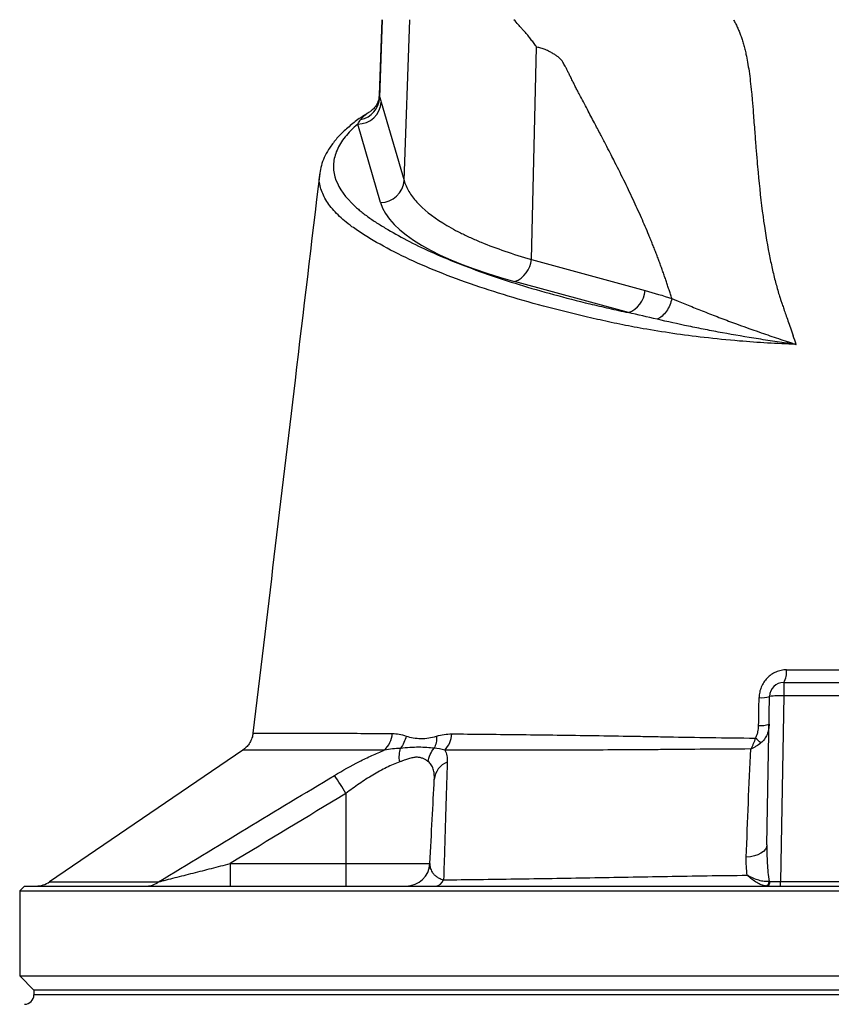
# Model space of a CAD drawing. Header units: millimetres. Extents: x 1849 to 3575, y 677 to 4294.
# Tile 5 of 7: x 2362 to 2705, y 3356 to 3772. Entities that reach past the tile are written whole.
import ezdxf

# ---------------------------------------------------------------- set-up
doc = ezdxf.new("R2010")
doc.units = ezdxf.units.MM
doc.header["$LTSCALE"] = 2

msp = doc.modelspace()

# ---------------------------------------------------------------- linework, layer by layer
at = {"color": 7, "linetype": 'Continuous', "lineweight": 25}
for p, q in [((2515.29, 3772.46), (2514.17, 3740.63)), ((2514.42, 3739.52), (2515.57, 3772.46)), ((2524.73, 3704.53), (2527.09, 3772.46)), ((2578.52, 3671.14), (2580.74, 3760.82)), ((2515.07, 3737.65), (2524.73, 3704.53)), ((2514.77, 3695.22), (2505.12, 3728.34)), ((2489.24, 3707.45), (2489.26, 3707.61)), ((2578.52, 3671.14), (2626.62, 3658)), ((2619.53, 3648.69), (2571.43, 3661.83)), ((2685.16, 3492.46), (2685.16, 3486.77)), ((2685.16, 3492.46), (2739.36, 3492.46)), ((2678.06, 3423.89), (2679.16, 3486.56)), ((2685.16, 3486.77), (2683.79, 3408.35)), ((2739.36, 3486.77), (2685.16, 3486.77)), ((2460.89, 3470.98), (2460.91, 3470.98)), ((2456.57, 3463.92), (2374.9, 3408.26)), ((2500.13, 3445.56), (2500.13, 3415.94)), ((2451.17, 3415.94), (2451.17, 3406.46)), ((2451.17, 3415.94), (2500.13, 3415.94)), ((2500.13, 3415.94), (2535.63, 3415.94)), ((2500.13, 3415.94), (2500.13, 3406.46)), ((2683.79, 3406.46), (2683.79, 3408.35)), ((2683.79, 3408.35), (2740.73, 3408.35)), ((2364.26, 3406.46), (2362.26, 3404.46)), ((2362.26, 3404.46), (2362.26, 3368.46)), ((2362.26, 3404.46), (3062.26, 3404.46)), ((2364.26, 3406.46), (3060.26, 3406.46)), ((2362.26, 3368.46), (2368.26, 3362.46)), ((2362.26, 3368.46), (3062.26, 3368.46)), ((2368.26, 3362.46), (2368.26, 3360.49)), ((2712.26, 3362.46), (2368.26, 3362.46))]:
    msp.add_line(p, q, dxfattribs=at)
at = {"color": 8, "linetype": 'Continuous', "lineweight": 25}
for p, q in [((2514.2, 3740.63), (2514.42, 3739.52)), ((2712.26, 3360.49), (2368.26, 3360.49))]:
    msp.add_line(p, q, dxfattribs=at)
at = {"color": 7, "linetype": 'Continuous', "lineweight": 25, "flags": 128}
msp.add_lwpolyline([(2678.06, 3423.89), (2677.89, 3422.92), (2677.4, 3421.98), (2676.61, 3421.11), (2675.54, 3420.33), (2674.24, 3419.67), (2672.74, 3419.16), (2671.09, 3418.8), (2669.34, 3418.61)], dxfattribs=at)
at = {"color": 7, "linetype": 'Continuous', "lineweight": 25}
for centre, radius, start, end in [((2505.03, 3738.41), 10.07, 270.4996, 355.6619), ((2504.38, 3740.1), 10.06, 281.3501, 356.6917), ((2514.68, 3705.29), 10.07, 270.4996, 355.6619), ((2567.51, 3672.17), 11.06, 290.7749, 354.6568), ((2615.61, 3659.03), 11.06, 290.7749, 354.6568), ((2678.47, 3496.61), 7.87, 328.1345, 8.543), ((2685.16, 3486.46), 6, 90, 179), ((2675.8, 3496.02), 10.03, 263.906, 289.537), ((2683.16, 3457.94), 28.9, 86.038, 97.9584), ((2675.62, 3484.92), 10.64, 264.1885, 288.2724), ((2509.14, 3471.64), 10.61, 312.7236, 356.0363), ((2533.76, 3471.38), 11.13, 317.2917, 356.6755), ((2651.29, 3441.41), 35.18, 46.4697, 51.514), ((2546.08, 3450.76), 8.62, 111.3278, 175.2626), ((2361.37, 3363.08), 161.42, 30.7253, 33.9305), ((2525.64, 3416.46), 10, 270, 357), ((2369.18, 3416.46), 10, 270.0016, 304.9151), ((2415.99, 3414.32), 7.86, 270.4447, 309.3945), ((2537.43, 3410.76), 4.33, 276.9712, 337.2056), ((2677.06, 3408.37), 1.91, 279.5688, 0.6628), ((2677.59, 3408.21), 1.77, 279.2863, 5.045), ((2364.26, 3360.49), 4, 271, 0)]:
    msp.add_arc(centre, radius, start, end, dxfattribs=at)
for centre, major_axis, ratio, start_param, end_param in [((2714.38, 3699.4), (200.21, 0), 0.267961, 3.219534, 3.917258), ((2683.8, 3408.46), (6, 0.03), 0.017433, 3.878903, 4.71107)]:
    msp.add_ellipse(centre, major_axis=major_axis, ratio=ratio, start_param=start_param, end_param=end_param, dxfattribs=at)
for points, knots in [([(2580.74, 3760.82), (2580.56, 3761.09), (2580.19, 3761.63), (2579.63, 3762.43), (2579.06, 3763.21), (2578.47, 3763.99), (2577.88, 3764.75), (2577.27, 3765.51), (2576.66, 3766.25), (2576.05, 3766.98), (2575.29, 3767.82), (2574.26, 3768.95), (2572.82, 3770.55), (2571.74, 3771.77), (2571.13, 3772.46)], [0, 0, 0, 0, 0.061077, 0.12251, 0.184317, 0.246519, 0.309134, 0.372181, 0.435678, 0.499644, 0.56001, 0.663535, 0.810207, 1, 1, 1, 1]), ([(2663.92, 3772.46), (2664.06, 3772.21), (2664.35, 3771.71), (2664.75, 3770.94), (2665.15, 3770.15), (2665.53, 3769.34), (2665.91, 3768.5), (2666.27, 3767.65), (2666.62, 3766.77), (2666.95, 3765.88), (2667.28, 3764.96), (2667.59, 3764.02), (2667.89, 3763.06), (2668.18, 3762.08), (2668.45, 3761.07), (2668.72, 3760.05), (2668.97, 3759), (2669.38, 3757.16), (2669.91, 3754.4), (2670.52, 3750.58), (2671.07, 3746.36), (2671.5, 3742.31), (2671.89, 3737.8), (2672.34, 3732.2), (2672.85, 3725.5), (2673.37, 3718.75), (2673.84, 3713.04), (2674.69, 3703.31), (2676.13, 3690.15), (2678.13, 3677.63), (2679.61, 3670.36), (2680.27, 3667.38), (2680.95, 3664.47), (2681.67, 3661.64), (2682.42, 3658.88), (2683.02, 3656.73), (2683.54, 3655.08), (2683.98, 3653.76), (2684.54, 3652.12), (2685.23, 3650.14), (2686.04, 3647.82), (2686.98, 3645.17), (2688.04, 3642.18), (2688.78, 3640.08), (2689.17, 3638.97)], [0, 0, 0, 0, 0.006505, 0.013097, 0.01978, 0.026557, 0.033431, 0.040405, 0.047482, 0.054664, 0.061955, 0.069357, 0.076872, 0.084502, 0.092251, 0.100119, 0.108109, 0.116224, 0.142061, 0.170607, 0.201889, 0.23593, 0.260358, 0.301454, 0.35921, 0.407807, 0.449606, 0.484611, 0.621537, 0.738683, 0.761365, 0.783575, 0.805315, 0.826589, 0.847401, 0.867756, 0.87521, 0.885269, 0.89793, 0.913186, 0.931031, 0.951456, 0.974449, 1, 1, 1, 1]), ([(2637.82, 3654.7), (2637.63, 3655.32), (2637.25, 3656.55), (2636.67, 3658.41), (2636.06, 3660.28), (2635.44, 3662.16), (2634.79, 3664.04), (2634.13, 3665.94), (2633.45, 3667.84), (2632.75, 3669.76), (2632.03, 3671.69), (2631.29, 3673.62), (2630.54, 3675.57), (2629.76, 3677.52), (2628.96, 3679.49), (2627.41, 3683.26), (2624.95, 3688.96), (2621.42, 3696.7), (2617.51, 3704.86), (2614.25, 3711.38), (2611.68, 3716.39), (2609.82, 3719.98), (2607.59, 3724.24), (2605, 3729.18), (2602.05, 3734.79), (2599.7, 3739.21), (2598.08, 3742.3), (2597.26, 3743.89), (2596.36, 3745.69), (2595.48, 3747.47), (2594.66, 3749.12), (2593.95, 3750.51), (2593.32, 3751.74), (2592.76, 3752.8), (2592.27, 3753.69), (2591.84, 3754.41), (2591.51, 3754.97), (2591.19, 3755.4), (2590.87, 3755.77), (2590.49, 3756.14), (2590.05, 3756.52), (2589.56, 3756.91), (2589.02, 3757.3), (2588.41, 3757.71), (2587.75, 3758.11), (2587.04, 3758.53), (2586.22, 3758.98), (2585.34, 3759.42), (2584.39, 3759.84), (2583.46, 3760.19), (2582.55, 3760.47), (2581.64, 3760.68), (2581.04, 3760.77), (2580.74, 3760.82)], [0, 0, 0, 0, 0.014704, 0.029556, 0.044557, 0.05971, 0.075015, 0.090474, 0.106088, 0.121858, 0.137786, 0.153872, 0.170118, 0.186525, 0.203094, 0.219826, 0.282441, 0.349841, 0.422063, 0.499138, 0.525545, 0.558172, 0.597019, 0.642087, 0.693376, 0.750886, 0.763599, 0.778025, 0.794165, 0.81202, 0.825981, 0.838522, 0.849644, 0.859348, 0.867636, 0.874512, 0.879981, 0.883799, 0.888088, 0.892873, 0.89817, 0.903991, 0.910347, 0.917245, 0.92469, 0.932686, 0.941238, 0.951698, 0.961868, 0.971763, 0.981404, 0.990809, 1, 1, 1, 1]), ([(2514.15, 3740.6), (2514.12, 3740.07), (2514.06, 3738.81), (2513.24, 3736.71), (2511.98, 3734.95), (2510.81, 3733.92), (2510.33, 3733.63), (2510.17, 3733.53)], [0, 0, 0, 0, 0.184099, 0.432968, 0.672393, 0.88685, 1, 1, 1, 1]), ([(2509.43, 3733.01), (2508.81, 3732.63), (2506.45, 3731.2), (2502.93, 3728.57), (2498.88, 3725.1), (2495.48, 3721.48), (2492.83, 3717.86), (2490.93, 3714.32), (2489.65, 3710.93), (2489.31, 3708.69), (2489.15, 3707.63)], [0, 0, 0, 0, 0.052508, 0.201162, 0.350727, 0.499948, 0.646708, 0.773208, 0.892272, 1, 1, 1, 1]), ([(2505.12, 3728.34), (2503.01, 3726.54), (2501.23, 3724.73), (2498.32, 3721.08), (2497.18, 3719.24), (2495.55, 3715.52), (2495.06, 3713.65), (2494.88, 3711.3), (2494.86, 3710.82), (2494.87, 3709.88), (2494.9, 3709.41), (2495.04, 3707.99), (2495.22, 3707.06), (2496.53, 3702.38), (2498.87, 3698.7), (2503.36, 3694.17), (2504.33, 3693.27), (2505.91, 3691.92), (2506.46, 3691.47), (2507.59, 3690.57), (2508.18, 3690.12), (2509.38, 3689.23), (2510.01, 3688.79), (2511.28, 3687.91), (2511.94, 3687.47), (2513.95, 3686.16), (2515.33, 3685.29), (2522.46, 3680.99), (2528.88, 3677.64), (2539.64, 3672.78), (2543.41, 3671.18), (2551.35, 3668.04), (2555.51, 3666.5), (2568.57, 3661.95), (2577.92, 3659.09), (2592.84, 3655.02), (2597.97, 3653.7), (2605.88, 3651.78), (2608.56, 3651.15), (2612.63, 3650.21), (2613.99, 3649.91), (2616.75, 3649.3), (2618.13, 3648.99), (2619.53, 3648.69)], [0, 0, 0, 0, 0.0625, 0.0625, 0.125, 0.125, 0.1875, 0.1875, 0.203125, 0.203125, 0.21875, 0.21875, 0.25, 0.25, 0.375, 0.375, 0.40625, 0.40625, 0.421875, 0.421875, 0.4375, 0.4375, 0.453125, 0.453125, 0.46875, 0.46875, 0.5, 0.5, 0.625, 0.625, 0.6875, 0.6875, 0.75, 0.75, 0.875, 0.875, 0.9375, 0.9375, 0.96875, 0.96875, 0.984375, 0.984375, 1, 1, 1, 1]), ([(2489.04, 3707.47), (2485.57, 3678.36), (2476.16, 3599.53), (2466.76, 3520.7), (2460.83, 3470.98)], [0, 0, 0, 0, 0.369307, 1, 1, 1, 1]), ([(2524.73, 3704.53), (2525.16, 3702.98), (2525.82, 3701.43), (2527.18, 3699.12), (2527.69, 3698.36), (2528.83, 3696.84), (2529.46, 3696.08), (2532.87, 3692.33), (2536.5, 3689.42), (2543.29, 3685.19), (2545.77, 3683.8), (2549.86, 3681.75), (2551.28, 3681.07), (2554.22, 3679.73), (2555.73, 3679.08), (2563.58, 3675.84), (2570.64, 3673.41), (2578.52, 3671.14)], [0, 0, 0, 0, 0.125, 0.125, 0.1875, 0.1875, 0.25, 0.25, 0.5, 0.5, 0.625, 0.625, 0.6875, 0.6875, 0.75, 0.75, 1, 1, 1, 1]), ([(2637.82, 3654.7), (2637.64, 3653.74), (2637.36, 3652.78), (2636.6, 3650.96), (2636.13, 3650.09), (2635.05, 3648.53), (2634.43, 3647.84), (2633.12, 3646.68), (2632.41, 3646.22), (2631.69, 3645.89)], [0, 0, 0, 0, 0.25, 0.25, 0.5, 0.5, 0.75, 0.75, 1, 1, 1, 1]), ([(2637.82, 3654.7), (2638.27, 3654.51), (2638.73, 3654.32), (2639.64, 3653.94), (2641.02, 3653.37), (2642.43, 3652.79), (2645.28, 3651.63), (2647.23, 3650.84), (2651.23, 3649.24), (2653.28, 3648.43), (2656.44, 3647.21), (2657.51, 3646.8), (2659.67, 3645.98), (2660.77, 3645.57), (2666.31, 3643.51), (2670.91, 3641.86), (2678.05, 3639.38), (2680.48, 3638.55), (2684.17, 3637.31), (2685.41, 3636.9), (2687.27, 3636.29), (2687.9, 3636.08), (2688.84, 3635.78), (2689.15, 3635.67), (2689.62, 3635.52), (2689.78, 3635.47), (2690.01, 3635.39), (2690.09, 3635.37), (2690.21, 3635.33), (2690.25, 3635.31), (2690.31, 3635.29), (2690.33, 3635.29), (2690.35, 3635.27), (2690.36, 3635.27), (2690.38, 3635.26), (2690.4, 3635.26), (2690.4, 3635.25)], [0, 0, 0, 0, 0.03125, 0.03125, 0.0625, 0.125, 0.125, 0.25, 0.25, 0.375, 0.375, 0.4375, 0.4375, 0.5, 0.5, 0.75, 0.75, 0.875, 0.875, 0.9375, 0.9375, 0.96875, 0.96875, 0.984375, 0.984375, 0.992188, 0.992188, 0.996094, 0.996094, 0.998047, 0.998047, 0.999023, 0.999023, 0.999512, 0.999512, 1, 1, 1, 1]), ([(2690.39, 3635.25), (2690.39, 3635.26), (2690.37, 3635.25), (2690.35, 3635.26), (2690.34, 3635.26), (2690.31, 3635.26), (2690.29, 3635.27), (2690.23, 3635.28), (2690.18, 3635.28), (2690.06, 3635.3), (2689.97, 3635.31), (2689.72, 3635.35), (2689.55, 3635.37), (2689.05, 3635.44), (2688.71, 3635.48), (2687.7, 3635.62), (2687.03, 3635.71), (2685.02, 3636), (2683.68, 3636.19), (2679.7, 3636.77), (2677.06, 3637.17), (2669.27, 3638.4), (2664.21, 3639.26), (2656.81, 3640.62), (2654.38, 3641.08), (2649.61, 3642.02), (2647.27, 3642.49), (2640.39, 3643.93), (2635.97, 3644.9), (2631.69, 3645.89)], [0, 0, 0, 0, 0.000488, 0.000488, 0.000977, 0.000977, 0.001953, 0.001953, 0.003906, 0.003906, 0.007812, 0.007812, 0.015625, 0.015625, 0.03125, 0.03125, 0.0625, 0.0625, 0.125, 0.125, 0.25, 0.25, 0.5, 0.5, 0.625, 0.625, 0.75, 0.75, 1, 1, 1, 1]), ([(2686.26, 3497.78), (2685.5, 3497.78), (2684.75, 3497.71), (2683.64, 3497.48), (2683.27, 3497.38), (2682.55, 3497.16), (2682.2, 3497.03), (2681.16, 3496.58), (2680.5, 3496.22), (2679.24, 3495.35), (2678.67, 3494.86), (2677.61, 3493.77), (2677.13, 3493.16), (2676.29, 3491.89), (2675.94, 3491.21), (2675.51, 3490.15), (2675.38, 3489.79), (2675.16, 3489.05), (2675.06, 3488.68), (2674.84, 3487.57), (2674.75, 3486.81), (2674.74, 3486.04)], [0, 0, 0, 0, 0.125, 0.125, 0.1875, 0.1875, 0.25, 0.25, 0.375, 0.375, 0.5, 0.5, 0.625, 0.625, 0.75, 0.75, 0.8125, 0.8125, 0.875, 0.875, 1, 1, 1, 1]), ([(2686.26, 3497.78), (2694.84, 3497.78), (2703.51, 3497.77), (2716.61, 3497.77), (2720.97, 3497.77), (2729.64, 3497.78), (2733.97, 3497.78), (2738.27, 3497.78)], [0, 0, 0, 0, 0.5, 0.5, 0.75, 0.75, 1, 1, 1, 1]), ([(2673.18, 3468.95), (2673.46, 3469.33), (2673.67, 3469.75), (2674.01, 3470.64), (2674.14, 3471.09), (2674.43, 3472.47), (2674.52, 3473.4), (2674.54, 3474.34)], [0, 0, 0, 0, 0.25, 0.25, 0.5, 0.5, 1, 1, 1, 1]), ([(2678.95, 3474.82), (2678.94, 3474.06), (2678.86, 3473.32), (2678.58, 3471.88), (2678.37, 3471.17), (2677.81, 3469.8), (2677.45, 3469.14), (2676.59, 3467.93), (2676.09, 3467.39), (2675.51, 3466.91)], [0, 0, 0, 0, 0.25, 0.25, 0.5, 0.5, 0.75, 0.75, 1, 1, 1, 1]), ([(2460.76, 3470.99), (2460.75, 3470.69), (2460.7, 3469.63), (2460.06, 3467.98), (2459.01, 3466.19), (2457.82, 3464.85), (2456.94, 3464.21), (2456.56, 3463.94)], [0, 0, 0, 0, 0.104419, 0.372988, 0.615344, 0.836018, 1, 1, 1, 1]), ([(2519.73, 3470.9), (2520.71, 3470.9), (2521.68, 3470.79), (2523.61, 3470.42), (2524.58, 3470.15), (2525.55, 3469.84)], [0, 0, 0, 0, 0.5, 0.5, 1, 1, 1, 1]), ([(2525.55, 3469.84), (2525.37, 3468.89), (2525.07, 3467.95), (2524.27, 3466.19), (2523.77, 3465.36), (2523.19, 3464.63)], [0, 0, 0, 0, 0.5, 0.5, 1, 1, 1, 1]), ([(2525.55, 3469.84), (2526.55, 3469.51), (2527.57, 3469.26), (2529.66, 3468.9), (2530.72, 3468.8), (2532.89, 3468.78), (2533.99, 3468.87), (2536.21, 3469.21), (2537.33, 3469.46), (2538.46, 3469.77)], [0, 0, 0, 0, 0.25, 0.25, 0.5, 0.5, 0.75, 0.75, 1, 1, 1, 1]), ([(2538.46, 3469.77), (2538.49, 3468.84), (2538.41, 3467.92), (2538.06, 3466.19), (2537.78, 3465.38), (2537.41, 3464.64)], [0, 0, 0, 0, 0.5, 0.5, 1, 1, 1, 1]), ([(2538.46, 3469.77), (2539.51, 3470.07), (2540.58, 3470.32), (2542.71, 3470.65), (2543.79, 3470.74), (2544.87, 3470.73)], [0, 0, 0, 0, 0.5, 0.5, 1, 1, 1, 1]), ([(2544.87, 3470.73), (2553.67, 3470.66), (2562.94, 3470.57), (2582.37, 3470.35), (2592.53, 3470.22), (2608.45, 3469.99), (2613.86, 3469.9), (2622.15, 3469.76), (2624.95, 3469.71), (2628.47, 3469.65), (2629.18, 3469.64), (2630.59, 3469.61), (2631.31, 3469.59), (2633.45, 3469.55), (2634.88, 3469.52), (2642.12, 3469.38), (2648.08, 3469.28), (2660.35, 3469.09), (2666.67, 3469.01), (2673.18, 3468.95)], [0, 0, 0, 0, 0.25, 0.25, 0.5, 0.5, 0.625, 0.625, 0.6875, 0.6875, 0.703125, 0.703125, 0.71875, 0.71875, 0.75, 0.75, 0.875, 0.875, 1, 1, 1, 1]), ([(2537.41, 3464.64), (2536.43, 3464.74), (2535.4, 3464.85), (2533.22, 3465.02), (2532.08, 3465.07), (2529.71, 3465.07), (2528.47, 3465.01), (2525.9, 3464.83), (2524.58, 3464.72), (2523.19, 3464.63)], [0, 0, 0, 0, 0.25, 0.25, 0.5, 0.5, 0.75, 0.75, 1, 1, 1, 1]), ([(2673.18, 3468.95), (2672.92, 3468.12), (2672.62, 3467.32), (2672.12, 3466.16), (2671.94, 3465.79), (2671.58, 3465.06), (2671.39, 3464.7), (2671.19, 3464.36)], [0, 0, 0, 0, 0.5, 0.5, 0.75, 0.75, 1, 1, 1, 1]), ([(2675.51, 3466.91), (2674.89, 3466.4), (2674.21, 3465.93), (2673.12, 3465.29), (2672.75, 3465.09), (2671.98, 3464.71), (2671.59, 3464.53), (2671.19, 3464.36)], [0, 0, 0, 0, 0.5, 0.5, 0.75, 0.75, 1, 1, 1, 1]), ([(2495.3, 3453.19), (2498.78, 3455.29), (2502.29, 3457.25), (2506.7, 3459.5), (2507.58, 3459.93), (2509.35, 3460.79), (2510.24, 3461.21), (2512.89, 3462.42), (2514.63, 3463.17), (2516.34, 3463.84)], [0, 0, 0, 0, 0.5, 0.5, 0.625, 0.625, 0.75, 0.75, 1, 1, 1, 1]), ([(2522.86, 3458.91), (2522.7, 3459.95), (2522.65, 3460.98), (2522.77, 3462.92), (2522.93, 3463.83), (2523.19, 3464.63)], [0, 0, 0, 0, 0.5, 0.5, 1, 1, 1, 1]), ([(2534.89, 3459.03), (2534.79, 3459.1), (2534.61, 3459.24), (2534.34, 3459.43), (2534.11, 3459.58), (2533.78, 3459.79), (2533.35, 3460.03), (2532.56, 3460.41), (2531.49, 3460.77), (2530.01, 3460.91), (2528.37, 3460.72), (2526.95, 3460.33), (2525.74, 3459.93), (2524.9, 3459.64), (2523.93, 3459.29), (2523.28, 3459.06), (2522.86, 3458.91)], [0, 0, 0, 0, 0.039729, 0.073756, 0.102077, 0.12469, 0.190808, 0.248842, 0.373224, 0.498565, 0.623177, 0.748673, 0.806859, 0.874268, 0.919078, 1, 1, 1, 1]), ([(2534.89, 3459.03), (2535.03, 3460.05), (2535.32, 3461.06), (2536.17, 3462.96), (2536.74, 3463.85), (2537.41, 3464.64)], [0, 0, 0, 0, 0.5, 0.5, 1, 1, 1, 1]), ([(2671.19, 3464.36), (2664.68, 3464.32), (2658.35, 3464.28), (2646.03, 3464.18), (2640.03, 3464.13), (2632.74, 3464.07), (2631.29, 3464.05), (2628.42, 3464.02), (2626.99, 3464.02), (2622.71, 3463.99), (2619.9, 3463.97), (2611.53, 3463.93), (2606.06, 3463.91), (2590, 3463.86), (2579.75, 3463.84), (2560.16, 3463.83), (2550.81, 3463.82), (2541.94, 3463.83)], [0, 0, 0, 0, 0.125, 0.125, 0.25, 0.25, 0.28125, 0.28125, 0.3125, 0.3125, 0.375, 0.375, 0.5, 0.5, 0.75, 0.75, 1, 1, 1, 1]), ([(2541.94, 3463.83), (2542.32, 3463.13), (2542.59, 3462.34), (2542.92, 3460.66), (2542.98, 3459.75), (2542.95, 3458.79)], [0, 0, 0, 0, 0.5, 0.5, 1, 1, 1, 1]), ([(2522.86, 3458.91), (2521.95, 3458.59), (2521.02, 3458.22), (2519.15, 3457.42), (2518.21, 3456.99), (2516.31, 3456.05), (2515.35, 3455.55), (2513.42, 3454.49), (2512.45, 3453.93), (2509.54, 3452.18), (2507.63, 3450.94), (2503.85, 3448.34), (2501.98, 3446.98), (2500.13, 3445.56)], [0, 0, 0, 0, 0.125, 0.125, 0.25, 0.25, 0.375, 0.375, 0.5, 0.5, 0.75, 0.75, 1, 1, 1, 1]), ([(2537.49, 3451.47), (2537.53, 3452.29), (2537.52, 3453.07), (2537.37, 3454.55), (2537.23, 3455.25), (2536.81, 3456.54), (2536.54, 3457.13), (2535.83, 3458.18), (2535.4, 3458.64), (2534.89, 3459.03)], [0, 0, 0, 0, 0.25, 0.25, 0.5, 0.5, 0.75, 0.75, 1, 1, 1, 1]), ([(2542.95, 3458.79), (2542.82, 3455.19), (2542.7, 3451.45), (2542.45, 3443.68), (2542.32, 3439.66), (2542.07, 3431.36), (2541.94, 3427.07), (2541.69, 3418.25), (2541.56, 3413.72), (2541.43, 3409.08)], [0, 0, 0, 0, 0.25, 0.25, 0.5, 0.5, 0.75, 0.75, 1, 1, 1, 1]), ([(2420.98, 3408.25), (2433.34, 3415.78), (2445.72, 3423.28), (2470.5, 3438.24), (2482.91, 3445.71), (2495.3, 3453.19)], [0, 0, 0, 0, 0.5, 0.5, 1, 1, 1, 1]), ([(2535.63, 3415.94), (2535.97, 3422.43), (2536.29, 3428.66), (2536.91, 3440.52), (2537.21, 3446.15), (2537.49, 3451.47)], [0, 0, 0, 0, 0.5, 0.5, 1, 1, 1, 1]), ([(2678.06, 3423.89), (2678.02, 3421.29), (2678.05, 3418.7), (2678.33, 3413.53), (2678.56, 3410.95), (2678.97, 3408.39)], [0, 0, 0, 0, 0.5, 0.5, 1, 1, 1, 1]), ([(2420.98, 3408.25), (2421.45, 3408.36), (2421.98, 3408.5), (2423.09, 3408.78), (2423.67, 3408.92), (2425.45, 3409.37), (2426.68, 3409.68), (2429.18, 3410.32), (2430.45, 3410.64), (2433, 3411.29), (2434.29, 3411.62), (2438.17, 3412.61), (2440.76, 3413.27), (2445.95, 3414.6), (2448.56, 3415.27), (2451.17, 3415.94)], [0, 0, 0, 0, 0.0625, 0.0625, 0.125, 0.125, 0.25, 0.25, 0.375, 0.375, 0.5, 0.5, 0.75, 0.75, 1, 1, 1, 1]), ([(2535.63, 3415.94), (2535.59, 3415.34), (2535.65, 3414.74), (2535.94, 3413.55), (2536.19, 3412.95), (2536.76, 3412.06), (2536.98, 3411.76), (2537.52, 3411.18), (2537.83, 3410.9), (2538.57, 3410.33), (2539, 3410.05), (2539.78, 3409.66), (2540.07, 3409.54), (2540.69, 3409.3), (2541.03, 3409.19), (2541.43, 3409.08)], [0, 0, 0, 0, 0.25, 0.25, 0.5, 0.5, 0.625, 0.625, 0.75, 0.75, 0.875, 0.875, 0.9375, 0.9375, 1, 1, 1, 1]), ([(2541.43, 3409.08), (2551.32, 3409.19), (2561.42, 3409.32), (2582.04, 3409.61), (2592.54, 3409.77), (2608.6, 3410.06), (2614.01, 3410.16), (2624.91, 3410.36), (2630.42, 3410.45), (2641.52, 3410.64), (2647.14, 3410.73), (2658.41, 3410.89), (2664.07, 3410.96), (2669.76, 3411.02)], [0, 0, 0, 0, 0.25, 0.25, 0.5, 0.5, 0.625, 0.625, 0.75, 0.75, 0.875, 0.875, 1, 1, 1, 1]), ([(2677.38, 3406.48), (2676.85, 3406.55), (2676.27, 3406.71), (2675.36, 3407.07), (2675.05, 3407.22), (2674.42, 3407.54), (2674.1, 3407.72), (2673.12, 3408.31), (2672.46, 3408.77), (2671.45, 3409.54), (2671.11, 3409.82), (2670.61, 3410.25), (2670.44, 3410.4), (2670.1, 3410.71), (2669.92, 3410.86), (2669.76, 3411.02)], [0, 0, 0, 0, 0.25, 0.25, 0.375, 0.375, 0.5, 0.5, 0.75, 0.75, 0.875, 0.875, 0.9375, 0.9375, 1, 1, 1, 1]), ([(2678.97, 3408.39), (2678.34, 3408.3), (2677.66, 3408.31), (2676.57, 3408.44), (2676.19, 3408.5), (2675.43, 3408.66), (2675.04, 3408.76), (2673.85, 3409.11), (2673.05, 3409.41), (2671.83, 3409.95), (2671.42, 3410.14), (2670.8, 3410.45), (2670.59, 3410.56), (2670.17, 3410.79), (2669.96, 3410.9), (2669.76, 3411.02)], [0, 0, 0, 0, 0.25, 0.25, 0.375, 0.375, 0.5, 0.5, 0.75, 0.75, 0.875, 0.875, 0.9375, 0.9375, 1, 1, 1, 1])]:
    msp.add_open_spline(points, degree=3, knots=knots, dxfattribs=at)
for points in [[(2514.42, 3739.52), (2514.65, 3739.01), (2514.86, 3738.38), (2515.07, 3737.65)], [(2505.12, 3728.34), (2505.51, 3729.01), (2505.93, 3729.65), (2506.36, 3730.24)], [(2626.62, 3658), (2630.36, 3656.98), (2634.11, 3655.92), (2637.82, 3654.7)], [(2631.69, 3645.89), (2627.55, 3646.84), (2623.5, 3647.76), (2619.53, 3648.69)], [(2690.4, 3635.25), (2689.99, 3636.49), (2689.58, 3637.73), (2689.17, 3638.97)], [(2674.54, 3474.34), (2674.61, 3478.24), (2674.67, 3482.14), (2674.74, 3486.04)], [(2523.19, 3464.63), (2520.96, 3464.56), (2518.67, 3464.34), (2516.34, 3463.84)], [(2541.94, 3463.83), (2540.5, 3464.34), (2539.01, 3464.57), (2537.41, 3464.64)], [(2669.34, 3418.61), (2669.88, 3433.94), (2670.49, 3449.21), (2671.19, 3464.36)], [(2500.13, 3445.56), (2483.81, 3435.69), (2467.47, 3425.83), (2451.17, 3415.94)], [(2669.76, 3411.02), (2669.37, 3413.52), (2669.25, 3416.06), (2669.34, 3418.61)], [(2678.97, 3408.39), (2679.09, 3408.37), (2679.22, 3408.37), (2679.35, 3408.36)]]:
    msp.add_open_spline(points, degree=3, dxfattribs=at)
at = {"color": 8, "linetype": 'Continuous', "lineweight": 25}
for points, knots in [([(2506.36, 3730.24), (2507.24, 3731.3), (2508.2, 3732.45), (2509.95, 3733.39), (2510.09, 3733.46)], [0, 0, 0, 0, 0.922191, 1, 1, 1, 1]), ([(2690.4, 3635.25), (2686.35, 3635.43), (2678.23, 3635.8), (2665.18, 3636.76), (2651.75, 3638.1), (2638.2, 3639.86), (2626.35, 3641.76), (2615.81, 3643.79), (2603.15, 3646.55), (2587.84, 3650.25), (2570.57, 3655.02), (2554.17, 3660.24), (2538.93, 3665.88), (2525, 3671.96), (2514.85, 3677.28), (2507.53, 3681.67), (2501.82, 3685.51), (2496.53, 3689.95), (2492.14, 3695.06), (2489.56, 3700.31), (2488.59, 3704.46), (2489.11, 3706.85), (2489.24, 3707.45)], [0, 0, 0, 0, 0.0329977, 0.0662563, 0.1092995, 0.1492382, 0.1895117, 0.2229198, 0.2563419, 0.3236539, 0.3921626, 0.461, 0.5343, 0.6080095, 0.6829607, 0.7206558, 0.7583442, 0.8130027, 0.8680146, 0.9241895, 0.9807847, 1, 1, 1, 1]), ([(2460.91, 3470.98), (2461.04, 3470.98), (2461.32, 3470.98), (2464.01, 3470.98), (2468.48, 3470.98), (2475.01, 3470.99), (2483.8, 3471), (2494.35, 3471), (2506.18, 3470.97), (2515.21, 3470.93), (2519.73, 3470.9)], [0, 0, 0, 0, 0.106482, 0.224607, 0.345337, 0.466941, 0.598623, 0.731042, 0.865263, 1, 1, 1, 1]), ([(2516.34, 3463.84), (2511.83, 3463.85), (2502.79, 3463.85), (2490.83, 3463.87), (2480.03, 3463.88), (2471.09, 3463.89), (2464.5, 3463.89), (2459.92, 3463.9), (2457.04, 3463.9), (2456.73, 3463.9), (2456.58, 3463.9)], [0, 0, 0, 0, 0.131019, 0.262553, 0.39573, 0.529548, 0.646695, 0.764637, 0.885145, 1, 1, 1, 1]), ([(2374.94, 3408.2), (2375.07, 3408.2), (2375.35, 3408.2), (2378.43, 3408.2), (2382.77, 3408.2), (2387.78, 3408.2), (2393.96, 3408.2), (2401.36, 3408.21), (2410.19, 3408.22), (2417.25, 3408.24), (2420.98, 3408.25)], [0, 0, 0, 0, 0.141465, 0.303865, 0.416649, 0.529434, 0.642622, 0.757055, 0.871913, 1, 1, 1, 1])]:
    msp.add_open_spline(points, degree=3, knots=knots, dxfattribs=at)

doc.saveas('drawing.dxf')
